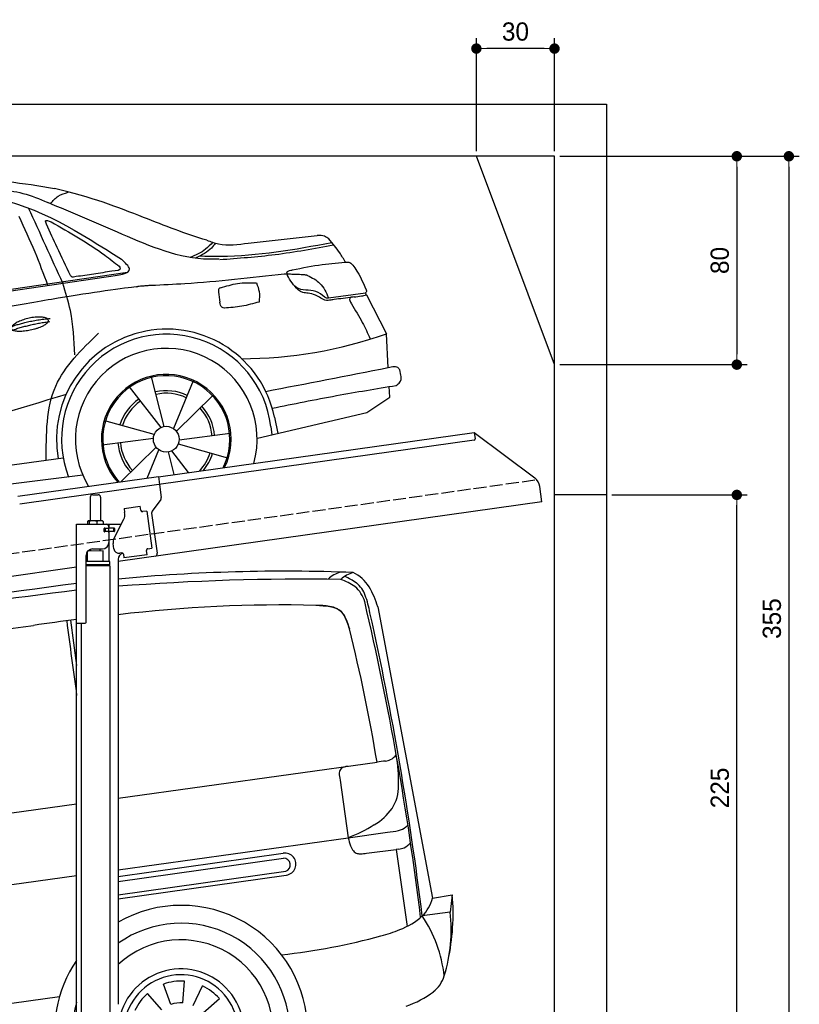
# Model space of a CAD drawing. Extents: x -311 to 6440, y -994 to 5924.
# Tile 4 of 4: x 3446 to 6440, y 2144 to 5924. Entities that reach past the tile are written whole.
import ezdxf

# ---------------------------------------------------------------- set-up
doc = ezdxf.new("R2010")
doc.units = 0
doc.header["$LTSCALE"] = 10
doc.header["$MEASUREMENT"] = 0
doc.linetypes.add('GEN3', pattern=[6.25, 5, -1.25])
doc.layers.get('0').update_dxf_attribs({"linetype": 'CONTINUOUS'})
doc.layers.get('DEFPOINTS').update_dxf_attribs({"linetype": 'CONTINUOUS'})
for name, color, linetype in [('3', 6, 'GEN3'), ('CAR', 1, 'CONTINUOUS'), ('SICHTBARE_KANTEN_DIN_', 7, 'CONTINUOUS')]:
    doc.layers.add(name, color=color, linetype=linetype)
doc.layers.add('AM_0', color=7, linetype='CONTINUOUS', lineweight=30)
doc.layers.add('AM_5', color=3, linetype='CONTINUOUS', lineweight=15)
doc.dimstyles.new('KLAUS_DXF', dxfattribs={"dimscale": 20, "dimtxt": 3.5, "dimasz": 2, "dimexe": 2, "dimexo": 1, "dimgap": 1.5, "dimtad": 1, "dimlfac": 0.1, "dimdsep": 46, "dimtxsty": 'STANDARD', "dimblk": 'DOT', "dimcen": 2, "dimclrd": 256, "dimclre": 256, "dimclrt": 2, "dimadec": 0, "dimazin": 0, "dimtfac": 1, "dimtmove": 2, "dimatfit": 3, "dimfxl": 1, "dimtolj": 1, "dimarcsym": 0})

# ---------------------------------------------------------------- blocks, each defined once
blk = doc.blocks.new('_DOT')
at = {"color": 0, "linetype": 'ByBlock'}
blk.add_line((-0.5, 0), (-1, 0), dxfattribs=at)
at = {"color": 0, "linetype": 'ByBlock', "const_width": 0.5}
blk.add_lwpolyline([(-0.25, 0, 1), (0.25, 0, 1)], format="xyb", close=True, dxfattribs=at)
blk = doc.blocks.new('*D5')
at = {"layer": 'AM_5', "lineweight": -2, "transparency": 16777216}
for p, q in [((5199.5, 5420), (5199.5, 5853.4)), ((5499.5, 5420), (5499.5, 5853.4)), ((5459.5, 5813.4), (5239.5, 5813.4))]:
    blk.add_line(p, q, dxfattribs=at)
at = {"layer": 'DEFPOINTS', "color": 0, "transparency": 16777216}
for p in [(5199.5, 5813.4), (5199.5, 5400), (5499.5, 5400)]:
    blk.add_point(p, dxfattribs=at)
at = {"layer": 'AM_5', "lineweight": -2, "transparency": 16777216, "xscale": 40, "yscale": 40, "zscale": 40, "rotation": 180}
blk.add_blockref('_DOT', (5199.5, 5813.4), dxfattribs=at)
at = {"layer": 'AM_5', "lineweight": -2, "transparency": 16777216, "xscale": 40, "yscale": 40, "zscale": 40}
blk.add_blockref('_DOT', (5499.5, 5813.4), dxfattribs=at)
at = {"layer": 'AM_5', "color": 2, "transparency": 16777216, "insert": (5349.5, 5878.4), "char_height": 70, "attachment_point": 5}
blk.add_mtext('\\A1;30', dxfattribs=at)
blk = doc.blocks.new('*D7')
at = {"layer": 'AM_5', "lineweight": -2, "transparency": 16777216}
for p, q in [((5519.5, 5400), (6239.5, 5400)), ((6199.5, 5360), (6199.5, 4640)), ((5519.5, 4600), (6239.5, 4600))]:
    blk.add_line(p, q, dxfattribs=at)
at = {"layer": 'DEFPOINTS', "color": 0, "transparency": 16777216}
for p in [(5499.5, 5400), (5499.5, 4600), (6199.5, 4600)]:
    blk.add_point(p, dxfattribs=at)
at = {"layer": 'AM_5', "lineweight": -2, "transparency": 16777216, "xscale": 40, "yscale": 40, "zscale": 40}
for p, rotation in [((6199.5, 5400), 90), ((6199.5, 4600), 270)]:
    blk.add_blockref('_DOT', p, dxfattribs=dict(at, rotation=rotation))
at = {"layer": 'AM_5', "color": 2, "transparency": 16777216, "insert": (6134.5, 5000), "char_height": 70, "attachment_point": 5, "rotation": 90}
blk.add_mtext('\\A1;80', dxfattribs=at)
blk = doc.blocks.new('*D9')
at = {"layer": 'AM_5', "lineweight": -2, "transparency": 16777216}
for p, q in [((179.5, 2850), (-240.5, 2850)), ((-200.5, 1890), (-200.5, 2810)), ((5479.5, 1850), (-240.5, 1850))]:
    blk.add_line(p, q, dxfattribs=at)
at = {"layer": 'DEFPOINTS', "color": 0, "transparency": 16777216}
for p in [(-200.5, 2850), (199.5, 2850), (5499.5, 1850)]:
    blk.add_point(p, dxfattribs=at)
at = {"layer": 'AM_5', "lineweight": -2, "transparency": 16777216, "xscale": 40, "yscale": 40, "zscale": 40}
for p, rotation in [((-200.5, 2850), 90), ((-200.5, 1850), 270)]:
    blk.add_blockref('_DOT', p, dxfattribs=dict(at, rotation=rotation))
at = {"layer": 'AM_5', "color": 2, "transparency": 16777216, "insert": (-265.5, 2350), "char_height": 70, "attachment_point": 5, "rotation": 90}
blk.add_mtext('\\A1;100', dxfattribs=at)
blk = doc.blocks.new('*D10')
at = {"layer": 'AM_5', "lineweight": -2, "transparency": 16777216}
for p, q in [((5719.5, 4100), (6239.5, 4100)), ((6199.5, 1890), (6199.5, 4060)), ((6219.5, 1850), (6239.5, 1850))]:
    blk.add_line(p, q, dxfattribs=at)
at = {"layer": 'DEFPOINTS', "color": 0, "transparency": 16777216}
for p in [(5699.5, 4100), (6199.5, 4100), (6199.5, 1850)]:
    blk.add_point(p, dxfattribs=at)
at = {"layer": 'AM_5', "lineweight": -2, "transparency": 16777216, "xscale": 40, "yscale": 40, "zscale": 40}
for p, rotation in [((6199.5, 4100), 90), ((6199.5, 1850), 270)]:
    blk.add_blockref('_DOT', p, dxfattribs=dict(at, rotation=rotation))
at = {"layer": 'AM_5', "color": 2, "transparency": 16777216, "insert": (6134.5, 2975), "char_height": 70, "attachment_point": 5, "rotation": 90}
blk.add_mtext('\\A1;225', dxfattribs=at)
blk = doc.blocks.new('*D13')
at = {"layer": 'AM_5', "lineweight": -2, "transparency": 16777216}
for p, q in [((5519.5, 5400), (6439.5, 5400)), ((6399.5, 5360), (6399.5, 1890)), ((6019.5, 1850), (6439.5, 1850))]:
    blk.add_line(p, q, dxfattribs=at)
at = {"layer": 'DEFPOINTS', "color": 0, "transparency": 16777216}
for p in [(5499.5, 5400), (5999.5, 1850), (6399.5, 1850)]:
    blk.add_point(p, dxfattribs=at)
at = {"layer": 'AM_5', "lineweight": -2, "transparency": 16777216, "xscale": 40, "yscale": 40, "zscale": 40}
for p, rotation in [((6399.5, 5400), 90), ((6399.5, 1850), 270)]:
    blk.add_blockref('_DOT', p, dxfattribs=dict(at, rotation=rotation))
at = {"layer": 'AM_5', "color": 2, "transparency": 16777216, "insert": (6334.5, 3625), "char_height": 70, "attachment_point": 5, "rotation": 90}
blk.add_mtext('\\A1;355', dxfattribs=at)
blk = doc.blocks.new('car_150_')
at = {"layer": 'CAR'}
for p, q in [((8349.8, 5065.2), (8614.8, 5095.9)), ((5703.5, 4603.8), (7806, 4931.3)), ((5748.6, 4619.9), (7887.1, 4949.3)), ((8659.8, 4857.1), (8801.1, 4877.5)), ((8805, 4869.2), (8883.2, 4720.4)), ((8891.2, 4589.9), (8883.2, 4720.4)), ((8033.2, 4358.3), (7982.9, 4548.5)), ((7897.5, 4510.1), (8019.3, 4353.9)), ((8143.1, 4534), (8068.7, 4350.5)), ((8898.1, 4478.2), (8895.6, 4518.3)), ((8079.5, 4340.6), (8219, 4479.2)), ((8810.7, 4417.6), (8898.1, 4478.2)), ((8391.6, 4316.2), (8810.7, 4417.6)), ((8455.6, 4397.8), (8469.1, 4334.6)), ((7994.7, 4327.2), (7804.9, 4378.7)), ((8442.3, 4361.7), (8446.4, 4329.7)), ((7795.4, 4285.5), (7991.5, 4312.9)), ((8286.5, 4333.3), (8090.4, 4305.9)), ((8002.4, 4278.2), (7867.9, 4144.6)), ((8087.2, 4291.6), (8277, 4240.1)), ((7646, 4233.7), (5761.2, 3956.2)), ((7969.2, 4159.6), (8013.2, 4268.3)), ((8048.7, 4260.5), (8071.6, 4173.8)), ((8127.2, 4182.1), (8062.7, 4264.8)), ((5689.3, 3904.2), (7721.3, 4169.7))]:
    blk.add_line(p, q, dxfattribs=at)
blk.add_circle((8041, 4309.4), 49.6, dxfattribs=at)
for centre, radius, start, end in [((8042.2, 4309.4), 422.7, 12.065, 190.707), ((8042.2, 4309.4), 403.4, 7.4461, 201.5292), ((8307.4, 6330.9), 1710.3, 270.6601, 289.6726), ((8041, 4309.4), 348.9, 345.0424, 211.6777), ((8041, 4309.4), 249, 334.6275, 221.995), ((8041, 4309.4), 244.1, 333.8517, 222.7626), ((8041, 4309.4), 186.2, 124.7762, 163.2667), ((8041, 4309.4), 186.2, 64.7762, 103.2667), ((8041, 4309.4), 176.5, 64.6018, 103.1816), ((8041, 4309.4), 176.5, 124.6018, 163.1816), ((8041, 4309.4), 176.5, 4.6018, 43.1816), ((8041, 4309.4), 186.2, 4.7762, 43.2667), ((8041, 4309.4), 186.2, 184.7762, 223.2667), ((8041, 4309.4), 176.5, 184.6018, 223.1816), ((8041, 4309.4), 176.5, 316.6896, 343.1816), ((8041, 4309.4), 186.2, 320.3371, 343.2667)]:
    blk.add_arc(centre, radius, start, end, dxfattribs=at)
for points, degree, knots in [([(7129.2, 5288.8), (7228.1, 5294.9), (7387.4, 5304.7), (7544.3, 5278.3), (7603.8, 5268.4)], 3, [0, 0, 0, 0, 296.050466, 476.332401, 476.332401, 476.332401, 476.332401]), ([(7389.2, 5264.7), (7420.8, 5260.7), (7486.1, 5252.6), (7547.1, 5227.9), (7578.6, 5215.1)], 3, [0, 0, 0, 0, 95.129403, 196.544102, 196.544102, 196.544102, 196.544102]), ([(7590.1, 5210.4), (7598.8, 5221.2), (7616.6, 5243), (7643.8, 5250.6), (7657.5, 5254.4)], 3, [0, 0, 0, 0, 40.483158, 82.304269, 82.304269, 82.304269, 82.304269]), ([(8191, 5074.7), (8107.9, 5098.3), (7930.3, 5167), (7746.4, 5237.4), (7603.8, 5268.4)], 3, [5.571538, 5.571538, 5.571538, 5.571538, 32.165526, 64.936902, 64.936902, 64.936902, 64.936902]), ([(7010.2, 5233), (7130.8, 5242.4), (7438, 5266.3), (7702.5, 5100), (7863.2, 4999)], 3, [0, 0, 0, 0, 355.261483, 904.814862, 904.814862, 904.814862, 904.814862]), ([(8238.8, 5002.4), (8225.9, 5001.9), (8097.3, 4997.4), (7874.9, 5091.2), (7673.8, 5175.3), (7578.6, 5215.1)], 3, [0, 0, 0, 0, 38.601997, 385.248101, 697.121472, 697.121472, 697.121472, 697.121472]), ([(7582.2, 4896.4), (7565.7, 4939), (7531.3, 5028.2), (7490.7, 5114.7), (7469.5, 5159.8)], 3, [0, 0, 0, 0, 136.989327, 286.582756, 286.582756, 286.582756, 286.582756]), ([(7575.1, 5131.1), (7572.7, 5136.8), (7566.4, 5151.1), (7582.7, 5144.2), (7592.5, 5140)], 3, [0, 0, 0, 0, 14.214257, 36.026738, 36.026738, 36.026738, 36.026738]), ([(7668, 4935.3), (7650.2, 4969.8), (7620.8, 5036.6), (7588.5, 5099.8), (7575.1, 5131.1)], 3, [2.591518, 2.591518, 2.591518, 2.591518, 14.396583, 24.038621, 24.038621, 24.038621, 24.038621]), ([(7592.5, 5140), (7663.4, 5100.7), (7754.6, 5050.2), (7836.7, 4986.2), (7855.1, 4971.8)], 3, [0, 0, 0, 0, 242.296972, 312.074439, 312.074439, 312.074439, 312.074439]), ([(8213.4, 5067), (8204.8, 5057.5), (8180.8, 5030.7), (8147.4, 5016.7), (8125.8, 5007.6)], 3, [0, 0, 0, 0, 37.936628, 106.922734, 106.922734, 106.922734, 106.922734]), ([(8163.6, 5014.3), (8190.3, 5013.8), (8360.5, 5010.7), (8528.5, 5042.5), (8670.3, 5069.3)], 3, [0, 0, 0, 0, 79.824219, 510.28314, 510.28314, 510.28314, 510.28314]), ([(8191, 5074.7), (8205.8, 5069.3), (8256.7, 5050.7), (8311.1, 5059.2), (8349.8, 5065.2)], 3, [0, 0, 0, 0, 46.804205, 160.961784, 160.961784, 160.961784, 160.961784]), ([(8659.2, 5083.2), (8653.8, 5087.2), (8640.8, 5096.8), (8624.4, 5096.2), (8614.8, 5095.9)], 3, [0, 0, 0, 0, 19.609343, 47.348199, 47.348199, 47.348199, 47.348199]), ([(8723.8, 4994.4), (8716.5, 5006.5), (8697.8, 5038.1), (8673.9, 5066), (8659.2, 5083.2)], 3, [0, 0, 0, 0, 42.278278, 110.016544, 110.016544, 110.016544, 110.016544]), ([(8224.6, 5063.8), (8219.5, 5057.3), (8207.5, 5042.1), (8182.3, 5022), (8161, 5011.9), (8149.7, 5006.6)], 3, [0, 0, 0, 0, 24.71914, 58.083873, 95.394075, 95.394075, 95.394075, 95.394075]), ([(8240.9, 5001), (8312.1, 5006.7), (8458.8, 5018.5), (8603.3, 5046.3), (8677.8, 5060.7)], 3, [0, 0, 0, 0, 213.973217, 441.202015, 441.202015, 441.202015, 441.202015]), ([(7806, 4931.3), (7851.9, 4937.1), (7921.3, 4946), (7877.9, 4985.6), (7863.2, 4999)], 3, [0, 0, 0, 0, 93.644646, 141.842533, 141.842533, 141.842533, 141.842533]), ([(8521.1, 4963.5), (8558.7, 4971.4), (8629.4, 4986.3), (8701.3, 4992.4), (8734.9, 4995.3)], 3, [0, 0, 0, 0, 115.283952, 216.335245, 216.335245, 216.335245, 216.335245]), ([(8734.9, 4995.3), (8735.5, 4995.3), (8742.3, 4994.7), (8774, 4959.5), (8789.9, 4921.4), (8803.6, 4888.9)], 3, [0, 0, 0, 0, 1.734697, 20.495648, 128.700618, 128.700618, 128.700618, 128.700618]), ([(7827.4, 4952.7), (7804.1, 4948.8), (7758.6, 4941.2), (7712.9, 4934.3), (7690.7, 4930.9)], 3, [0, 0, 0, 0, 70.948783, 138.444185, 138.444185, 138.444185, 138.444185]), ([(7855.1, 4971.8), (7856.9, 4969.4), (7866.6, 4956.8), (7844.9, 4954.5), (7827.4, 4952.7)], 3, [0, 0, 0, 0, 8.218705, 42.579443, 42.579443, 42.579443, 42.579443]), ([(8499.4, 4953.2), (8499.6, 4954.1), (8500.1, 4956.8), (8502.7, 4957.8), (8504.4, 4958.4)], 3, [0, 0, 0, 0, 2.821477, 7.666518, 7.666518, 7.666518, 7.666518]), ([(8514.3, 4920.1), (8507.6, 4929.7), (8500.3, 4940.1), (8499.5, 4952.2), (8499.4, 4953.2)], 3, [0, 0, 0, 0, 33.566473, 36.446484, 36.446484, 36.446484, 36.446484]), ([(8504.4, 4958.4), (8507.8, 4959.8), (8513.2, 4962), (8519, 4963.1), (8521.1, 4963.5)], 3, [0, 0, 0, 0, 10.993467, 17.505662, 17.505662, 17.505662, 17.505662]), ([(7690.7, 4930.9), (7682.9, 4929), (7673.3, 4926.7), (7668.9, 4934), (7668, 4935.3)], 3, [0, 0, 0, 0, 20.033107, 24.561149, 24.561149, 24.561149, 24.561149]), ([(8489.1, 4946.9), (8362.2, 4931.3), (8192.7, 4910.5), (8022.3, 4901.3), (7979.4, 4899)], 3, [0, 0, 0, 0, 383.276615, 511.9713, 511.9713, 511.9713, 511.9713]), ([(8645.2, 4860.1), (8634.4, 4868.9), (8603, 4892.4), (8542.9, 4879.7), (8521, 4910.7), (8514.3, 4920.1)], 3, [0.658544, 0.658544, 0.658544, 0.658544, 4.748765, 12.290755, 15.589596, 15.589596, 15.589596, 15.589596]), ([(8578.5, 4942.4), (8595.8, 4933.8), (8633.1, 4915.4), (8650.5, 4877.5), (8659.8, 4857.1)], 3, [0, 0, 0, 0, 56.143574, 121.02194, 121.02194, 121.02194, 121.02194]), ([(7687.8, 4631.1), (7684.2, 4688.1), (7678.4, 4781.5), (7650.4, 4870.6), (7639.4, 4905.3)], 3, [0, 0, 0, 0, 170.454794, 279.374153, 279.374153, 279.374153, 279.374153]), ([(8245.8, 4892.2), (8242.8, 4891.2), (8235.4, 4888.9), (8236.5, 4880.8), (8237.1, 4876.1)], 3, [0, 0, 0, 0, 8.69426, 20.870259, 20.870259, 20.870259, 20.870259]), ([(8244.9, 4892.1), (8266.5, 4899), (8311.3, 4913.4), (8358.3, 4912.8), (8382.6, 4912.4)], 3, [0, 0, 0, 0, 67.706114, 140.005181, 140.005181, 140.005181, 140.005181]), ([(8382.6, 4912.4), (8386.9, 4901.5), (8396, 4877.8), (8394.2, 4852.5), (8393.3, 4838.9)], 3, [0, 0, 0, 0, 34.900949, 75.090232, 75.090232, 75.090232, 75.090232]), ([(8581.1, 4874.9), (8574.1, 4874.8), (8553.6, 4874.6), (8539.3, 4890.4), (8529.9, 4900.7)], 3, [0, 0, 0, 0, 20.376363, 59.606847, 59.606847, 59.606847, 59.606847]), ([(8803.6, 4888.9), (8804.6, 4886.7), (8806.7, 4882.3), (8803, 4879.1), (8801.1, 4877.5)], 3, [0, 0, 0, 0, 6.560892, 13.117252, 13.117252, 13.117252, 13.117252]), ([(8393.3, 4838.9), (8371.3, 4832.7), (8327.5, 4820.2), (8282.1, 4816.4), (8259.4, 4814.5)], 3, [0, 0, 0, 0, 68.25117, 136.398239, 136.398239, 136.398239, 136.398239]), ([(8629.7, 4855.7), (8623.1, 4860), (8608.2, 4869.6), (8590.8, 4873), (8581.1, 4874.9)], 3, [0, 0, 0, 0, 23.382166, 52.652276, 52.652276, 52.652276, 52.652276]), ([(8664.2, 4847.7), (8660, 4847.2), (8647.9, 4845.9), (8636.9, 4851.8), (8629.7, 4855.7)], 3, [0, 0, 0, 0, 12.334473, 36.077303, 36.077303, 36.077303, 36.077303]), ([(8645.2, 4860.1), (8647, 4858.9), (8651.5, 4856.3), (8656.7, 4856.7), (8659.8, 4857.1)], 3, [0.11133, 0.11133, 0.11133, 0.11133, 0.733961, 1.64284, 1.64284, 1.64284, 1.64284]), ([(8752.5, 4860.5), (8727.9, 4857.2), (8698.8, 4853.2), (8669.8, 4848.6), (8664.2, 4847.7)], 3, [0, 0, 0, 0, 7.10149, 8.807008, 8.807008, 8.807008, 8.807008]), ([(8759.3, 4861.5), (8751.5, 4860.6), (8734.7, 4858.6), (8743.2, 4843.3), (8747.8, 4835.1)], 3, [0, 0, 0, 0, 18.78232, 40.52492, 40.52492, 40.52492, 40.52492]), ([(8757.3, 4861.2), (8766.9, 4862.5), (8782.9, 4864.6), (8798.7, 4867.9), (8805, 4869.2)], 3, [0, 0, 0, 0, 29.138804, 48.348385, 48.348385, 48.348385, 48.348385]), ([(8260.3, 4814.7), (8256.8, 4815.3), (8246, 4817.1), (8244, 4829), (8242.7, 4837)], 3, [0, 0, 0, 0, 9.934216, 31.059147, 31.059147, 31.059147, 31.059147]), ([(8747.8, 4835.1), (8762.5, 4811.6), (8789.4, 4768.5), (8811, 4722.5), (8820.8, 4701.6)], 3, [0, 0, 0, 0, 83.27798, 152.299671, 152.299671, 152.299671, 152.299671]), ([(7442.5, 4729.7), (7440.4, 4737.7), (7458.8, 4757), (7537.7, 4789), (7634.5, 4769.9), (7553.7, 4725.9), (7469.8, 4714.2), (7444.6, 4721.7), (7442.5, 4729.7)], 5, [0, 0, 0, 0, 0, 0, 0.300106, 0.500106, 0.700106, 1, 1, 1, 1, 1, 1]), ([(7581.1, 4224.1), (7579.8, 4324.9), (7577.1, 4516.8), (7713.1, 4650.8), (7777.7, 4714.5)], 3, [0, 0, 0, 0, 288.299349, 549.189347, 549.189347, 549.189347, 549.189347]), ([(8935.7, 4582.7), (8934.4, 4584.7), (8925.5, 4598.3), (8907, 4593.8), (8891.2, 4589.9)], 3, [0, 0, 0, 0, 6.947087, 47.332504, 47.332504, 47.332504, 47.332504]), ([(8922.6, 4523), (8927.9, 4526.8), (8946.9, 4540.2), (8940.4, 4564.9), (8935.7, 4582.7)], 3, [0, 0, 0, 0, 18.607322, 66.126339, 66.126339, 66.126339, 66.126339]), ([(8446.2, 4431.7), (8528.5, 4449), (8686.8, 4482.3), (8846.1, 4509.8), (8922.6, 4523)], 3, [0, 0, 0, 0, 252.396589, 485.064773, 485.064773, 485.064773, 485.064773]), ([(7654.8, 4478.5), (7470.6, 4420.5), (6844.5, 4223.3), (6193.7, 4129.8), (5734.4, 4063.7)], 3, [0, 0, 0, 0, 579.00444, 1967.110779, 1967.110779, 1967.110779, 1967.110779])]:
    blk.add_open_spline(points, degree=degree, knots=knots, dxfattribs=at)
for points, degree in [([(7639.4, 4905.3), (7594.8, 5000.9), (7550.3, 5096.5), (7505.7, 5192.1)], 3), ([(8578.5, 4942.4), (8576.8, 4945.2), (8489.1, 4946.9)], 2), ([(7979.4, 4899), (7725, 4888.3), (5338.8, 4399.4)], 2), ([(8805, 4869.2), (8803.7, 4871.9), (8802.4, 4874.7), (8801.1, 4877.5)], 3), ([(8237.1, 4876.1), (8239, 4863.1), (8240.8, 4850), (8242.7, 4837)], 3), ([(7432.9, 4733.6), (7502, 4760.2), (7591.2, 4770)], 2), ([(7441.9, 4722), (7513, 4747.3), (7590.2, 4757.9)], 2), ([(8891.2, 4589.9), (8734.4, 4558.1), (8577.5, 4526.3), (8420.6, 4494.5)], 3)]:
    blk.add_open_spline(points, degree=degree, dxfattribs=at)
blk = doc.blocks.new('Van210_OG')
at = {"layer": 'CAR'}
for p, q in [((42284.5, 5794.3), (42494.5, 4676.3)), ((41105.3, 5742.6), (41128.4, 5569.5)), ((41288.4, 5060.3), (42281.9, 5198.1)), ((42139.7, 5129.2), (42171, 4908.2)), ((40113.5, 4897.3), (41128.4, 5038.1)), ((42171, 4908.2), (42322, 4929.2)), ((41288.4, 4785.1), (42171, 4908.2)), ((41288.4, 4759.5), (41921.1, 4848.4)), ((42241.7, 4848.2), (42355.2, 4863.1)), ((42365.8, 4864.3), (42355.4, 4863.1)), ((42355.4, 4863.1), (42397.6, 4567.6)), ((41288.4, 4739.9), (41922.9, 4829.1)), ((41288.4, 4689.3), (41931.3, 4779.7)), ((41288.4, 4673.7), (41932.9, 4764.2)), ((38840.5, 4443.7), (41128.4, 4762.8)), ((42494.5, 4676.3), (42570.9, 4689.3)), ((42570.9, 4689.3), (42562, 4622)), ((42562, 4622), (42455.4, 4607.7)), ((41536.7, 4274.2), (41542.5, 4357.2)), ((41455.3, 4246.9), (41400.7, 4309.7)), ((41490.5, 4267.7), (41462.1, 4345.9)), ((41576.3, 4264), (41611.5, 4339.4)), ((39216.5, 4040.4), (41062, 4299)), ((41613.6, 4235.9), (41676.4, 4290.4))]:
    blk.add_line(p, q, dxfattribs=at)
for centre, radius, start, end in [((41924, -772.4), 6703.6, 87.72813, 95.44056), ((42006.3, -3472.9), 9373.6, 89.16533, 94.39229), ((42171.1, 5817.9), 113.4, 105.4869, 132.8758), ((42220.2, 5816.4), 113.7, 105.5227, 132.84), ((42055.8, 5663.3), 252, 55.8913, 69.7914), ((42069.2, 5697.9), 230.5, 54.6286, 67.2938), ((42124.7, 5790.3), 150.4, 32.4651, 64.3656), ((54895.3, -98307.8), 105097.5, 97.52689, 98.466131), ((42122.9, 5782.5), 116.1, 15.8283, 50.3201), ((42134.7, 5801.9), 108.1, 19.7524, 51.0364), ((41957.4, 5699.3), 340.6, 16.1943, 30.2797), ((45662.5, -31179.6), 37313.9, 96.97939, 99.28709), ((41841.4, 5694.6), 420.4, 10.5281, 20.0004), ((41918.4, 508.8), 5292.9, 88.6039, 96.8361), ((42042.8, 5410.5), 389.7, 81.7249, 89.3292), ((42083.4, 5692.2), 105.1, 63.9725, 81.5422), ((42100.3, 5730.2), 63.5, 27.4601, 62.8127), ((31215.2, 3239.4), 11316.2, 6.91926, 13.15398), ((41930.7, 5643.8), 253.9, 15.0828, 27.1264), ((30262.4, 3103.9), 12285.4, 7.03105, 12.54044), ((1028, 288131.4), 285217.8, 277.795603, 278.048607), ((41991.2, -1308.7), 7106.7, 96.97354, 98.32498), ((73749.2, 9946.3), 32928.7, 187.33791, 187.84104), ((35604.2, 4080.8), 6770.6, 9.4987, 13.92232), ((42296.9, 5275.6), 77, 298.1297, 319.854), ((41705.6, 5118), 659, 359.1653, 9.4271), ((42174.9, 5126.1), 56.7, 96.5697, 122.5765), ((42447.7, 4040.4), 1169.5, 96.5425, 98.15), ((42306.2, 5266), 64.2, 277.3619, 294.8005), ((42157.4, 5157.6), 20.8, 128.8111, 181.4048), ((42272.9, 5158), 136.3, 180.3702, 192.1925), ((42200.5, 5106.9), 164.1, 328.0573, 0.5089), ((42158.2, 5151.9), 224.3, 300.2464, 324.0208), ((41942.6, 5491.6), 626.5, 291.3815, 301.6324), ((42343.3, 5014.4), 81.5, 307.2611, 314.5293), ((42241.4, 5590.1), 665.8, 276.9475, 280.6226), ((42351.3, 4998.6), 64.2, 281.6697, 310.1682), ((42431.9, 4967.1), 267.4, 192.7379, 199.8278), ((42241.1, 4898), 64.5, 199.5125, 218.8921), ((42349, 4941.2), 80.9, 297.3521, 319.5635), ((41928.1, 4806.4), 42.3, 278.2272, 98.7697), ((42213.2, 4876), 29.1, 219.6564, 255.3808), ((42218.3, 4898.1), 51.7, 256.1662, 270.8539), ((42213.4, 5061.3), 215, 271.495, 277.5386), ((42359, 4935.1), 71.2, 275.4721, 292.4864), ((41923.4, 4803.6), 25.6, 289.2044, 91.7062), ((41715.7, 4617.2), 858.2, 347.854, 4.8153), ((42360.5, 4707.2), 137.5, 313.661, 347.0181), ((41529.5, 4161.9), 486.5, 0.2941, 119.7142), ((41988.3, 4551.7), 578, 342.5163, 6.9853), ((41529.5, 4162.7), 417.1, 358.9802, 125.3082), ((42276.4, 4804.4), 265.9, 290.5049, 312.3012), ((42028.2, 4320.8), 514.6, 6.3804, 33.8815), ((42114.5, 5194), 687.8, 285.3836, 291.768), ((41528.9, 4162.2), 353.8, 344.6817, 132.8211), ((41644.4, 6937.5), 2493.5, 276.2404, 285.1715), ((41529.5, 4161.9), 486.5, 145.5453, 193.949), ((41528.9, 4162.2), 242.3, 332.6867, 163.8187), ((41528.9, 4162.2), 219.8, 328.4192, 171.6769), ((41528.9, 4162.2), 195.4, 86, 110), ((42425.3, 4410.2), 118.7, 307.6073, 344.2637), ((41528.9, 4162.2), 195.4, 131, 155), ((41528.9, 4162.2), 195.4, 41, 65), ((42268.4, 4625.3), 384.9, 289.0611, 306.7485), ((41529.5, 4162.7), 417.1, 164.0643, 195.0668), ((41528.9, 4162.2), 112.2, 86, 110)]:
    blk.add_arc(centre, radius, start, end, dxfattribs=at)
blk.add_open_spline([(42047.4, 5800.2), (42083.9, 5798.8), (42148.9, 5796.5), (42167.7, 5736.2), (42175.9, 5709.8)], degree=3, knots=[0, 0, 0, 0, 97.641571, 173.416222, 173.416222, 173.416222, 173.416222], dxfattribs=at)

msp = doc.modelspace()

# ---------------------------------------------------------------- linework, layer by layer
for p, q in [((-0.481, 5600.005), (5699.503, 5600.005)), ((5699.503, 5600.005), (5699.503, 1850.005)), ((5499.51, 4600.005), (5199.51, 5400.005)), ((3978.526, 4169.409), (5191.605, 4339.896)), ((5190.829, 4309.492), (3979.731, 4139.283)), ((5191.605, 4339.896), (5195.084, 4315.139)), ((5191.605, 4339.896), (5423.542, 4165.119)), ((3438.691, 4094.55), (3978.387, 4170.399)), ((3978.387, 4170.399), (3982.702, 4139.701)), ((3979.731, 4139.283), (3445.976, 4064.269)), ((3982.702, 4139.701), (3989.78, 4089.338)), ((5451.216, 4073.433), (5442.964, 4132.146)), ((3716.715, 4090.64), (3716.715, 4000.64)), ((3726.715, 4100.64), (3746.715, 4100.64)), ((3756.715, 4090.64), (3756.715, 4000.64)), ((5699.503, 4100.005), (5499.51, 4100.005)), ((5451.216, 4073.433), (3824.715, 3844.844)), ((3846.658, 4047.873), (3909.044, 4056.641)), ((3846.658, 4047.873), (3848.884, 4032.029)), ((3911.271, 4040.797), (3909.044, 4056.641)), ((3987.863, 4081.928), (3954.55, 4037.719)), ((3808.53, 3933.529), (3846, 4007.069)), ((3849.474, 4027.83), (3848.884, 4032.029)), ((3911.271, 4040.797), (3911.41, 4039.807)), ((3917.058, 4035.551), (3918.048, 4035.69)), ((3933.892, 4037.917), (3918.048, 4035.69)), ((3933.892, 4037.917), (3953.933, 3895.319)), ((3952.633, 4030.309), (3974.325, 3875.968)), ((3664.715, 3987.64), (3836.1, 3987.64)), ((3664.715, 3607.64), (3664.715, 3987.64)), ((3706.798, 3998.184), (3706.798, 3987.64)), ((3727.496, 4000.64), (3709.522, 4000.64)), ((3712.538, 3998.184), (3712.538, 3987.64)), ((3754.543, 4000.64), (3727.496, 4000.64)), ((3742.455, 3998.184), (3742.455, 3987.64)), ((3764.215, 4000.64), (3754.543, 4000.64)), ((3766.632, 3998.184), (3766.632, 3987.64)), ((3773.361, 3971.64), (3769.715, 3971.64)), ((3773.361, 3971.64), (3785.715, 3971.64)), ((3773.715, 3971.64), (3773.715, 3959.64)), ((3787.715, 3971.64), (3785.715, 3971.64)), ((3787.715, 3971.64), (3788.715, 3971.64)), ((3788.715, 3977.64), (3788.715, 3974.64)), ((3789.439, 3971.64), (3788.715, 3971.64)), ((3788.715, 3959.64), (3788.715, 3971.64)), ((3806.991, 3971.64), (3789.439, 3971.64)), ((3789.715, 3972.14), (3789.715, 3987.64)), ((3808.715, 3972.14), (3789.715, 3972.14)), ((3806.991, 3971.64), (3807.715, 3971.64)), ((3807.715, 3959.64), (3807.715, 3971.64)), ((3809.715, 3971.14), (3809.715, 3960.14)), ((3807.715, 3959.64), (3769.849, 3959.64)), ((3770.715, 3961.785), (3770.715, 3968.994)), ((3785.715, 3959.14), (3773.361, 3959.14)), ((3788.715, 3956.14), (3788.715, 3917.64)), ((3789.715, 3844.659), (3789.715, 3959.14)), ((3808.715, 3959.14), (3789.715, 3959.14)), ((3807.839, 3892.963), (3805.056, 3912.769)), ((3938.089, 3893.092), (3953.933, 3895.319)), ((3700.715, 3610.64), (3700.715, 3867.64)), ((3766.713, 3884.641), (3706.713, 3883.885)), ((3706.715, 3844.688), (3706.713, 3883.885)), ((3718.723, 3884.037), (3718.715, 3891.64)), ((3725.715, 3892.64), (3763.715, 3892.64)), ((3754.717, 3884.49), (3754.715, 3892.64)), ((3766.713, 3844.643), (3766.713, 3884.641)), ((3838.35, 3877.055), (3830.428, 3875.941)), ((3843.997, 3872.799), (3846.085, 3857.945)), ((3935.209, 3870.471), (3846.085, 3857.945)), ((3932.843, 3887.305), (3932.982, 3886.315)), ((3935.209, 3870.471), (3932.982, 3886.315)), ((3938.089, 3893.092), (3937.099, 3892.953)), ((3664.715, 3822.357), (959.991, 3442.233)), ((3791.715, 3844.643), (3700.715, 3844.643)), ((3791.716, 3831.375), (3700.715, 3831.375)), ((3788.716, 3829.643), (3700.715, 3829.643)), ((3791.716, 3827.911), (3700.715, 3827.911)), ((3788.716, 3829.643), (3791.716, 3831.375)), ((3788.716, 3829.643), (3791.716, 3827.911)), ((3789.715, 3829.066), (3789.715, 3830.22)), ((3791.691, 3827.911), (3791.812, 1671.652)), ((3791.716, 3831.375), (3791.715, 3844.643)), ((3824.715, 3852.64), (3824.715, 2144.272)), ((3664.715, 1587.64), (3664.715, 3607.64)), ((3664.715, 3607.64), (3697.715, 3607.64)), ((3681.703, 3607.64), (3681.812, 1671.629))]:
    msp.add_line(p, q)
msp.add_polyline3d([(3843.994, 3872.803, 0), (3843.994, 3872.803, 0), (3843.994, 3872.813, 0), (3843.994, 3872.823, 0), (3843.994, 3872.833, 0), (3843.994, 3872.833, 0), (3843.994, 3872.843, 0), (3843.994, 3872.853, 0), (3843.984, 3872.863, 0), (3843.984, 3872.863, 0), (3843.984, 3872.873, 0), (3843.984, 3872.883, 0), (3843.984, 3872.893, 0), (3843.984, 3872.903, 0), (3843.984, 3872.903, 0), (3843.984, 3872.913, 0), (3843.974, 3872.923, 0), (3843.974, 3872.933, 0), (3843.974, 3872.933, 0), (3843.974, 3872.943, 0), (3843.974, 3872.953, 0), (3843.974, 3872.963, 0), (3843.974, 3872.963, 0), (3843.974, 3872.973, 0), (3843.964, 3872.983, 0), (3843.964, 3872.993, 0), (3843.964, 3873.003, 0), (3843.964, 3873.003, 0), (3843.964, 3873.013, 0), (3843.964, 3873.023, 0), (3843.964, 3873.033, 0), (3843.954, 3873.033, 0), (3843.954, 3873.043, 0), (3843.954, 3873.053, 0), (3843.954, 3873.063, 0), (3843.954, 3873.063, 0), (3843.954, 3873.073, 0), (3843.944, 3873.083, 0), (3843.944, 3873.093, 0), (3843.944, 3873.103, 0), (3843.944, 3873.103, 0), (3843.944, 3873.113, 0), (3843.944, 3873.123, 0), (3843.944, 3873.133, 0), (3843.934, 3873.133, 0), (3843.934, 3873.143, 0), (3843.934, 3873.153, 0), (3843.934, 3873.163, 0), (3843.934, 3873.163, 0), (3843.934, 3873.173, 0), (3843.924, 3873.183, 0), (3843.924, 3873.193, 0), (3843.924, 3873.203, 0), (3843.924, 3873.203, 0), (3843.924, 3873.213, 0), (3843.924, 3873.223, 0), (3843.914, 3873.233, 0), (3843.914, 3873.233, 0), (3843.914, 3873.243, 0), (3843.914, 3873.253, 0), (3843.914, 3873.263, 0), (3843.904, 3873.273, 0), (3843.904, 3873.273, 0), (3843.904, 3873.283, 0), (3843.904, 3873.293, 0), (3843.904, 3873.303, 0), (3843.894, 3873.303, 0), (3843.894, 3873.313, 0), (3843.894, 3873.323, 0), (3843.894, 3873.333, 0), (3843.894, 3873.333, 0), (3843.894, 3873.343, 0), (3843.884, 3873.353, 0), (3843.884, 3873.363, 0), (3843.884, 3873.373, 0), (3843.884, 3873.373, 0), (3843.884, 3873.383, 0), (3843.874, 3873.393, 0), (3843.874, 3873.403, 0), (3843.874, 3873.403, 0), (3843.874, 3873.413, 0), (3843.864, 3873.423, 0), (3843.864, 3873.433, 0), (3843.864, 3873.433, 0), (3843.864, 3873.443, 0), (3843.864, 3873.453, 0), (3843.854, 3873.463, 0), (3843.854, 3873.473, 0), (3843.854, 3873.473, 0), (3843.854, 3873.483, 0), (3843.854, 3873.493, 0), (3843.844, 3873.503, 0), (3843.844, 3873.503, 0), (3843.844, 3873.513, 0), (3843.844, 3873.523, 0), (3843.834, 3873.533, 0), (3843.834, 3873.533, 0), (3843.834, 3873.543, 0), (3843.834, 3873.553, 0), (3843.824, 3873.563, 0), (3843.824, 3873.573, 0), (3843.824, 3873.573, 0), (3843.824, 3873.583, 0), (3843.824, 3873.593, 0), (3843.814, 3873.603, 0), (3843.814, 3873.603, 0), (3843.814, 3873.613, 0), (3843.814, 3873.623, 0), (3843.804, 3873.633, 0), (3843.804, 3873.633, 0), (3843.804, 3873.643, 0), (3843.804, 3873.653, 0), (3843.794, 3873.663, 0), (3843.794, 3873.673, 0), (3843.794, 3873.673, 0), (3843.794, 3873.683, 0), (3843.784, 3873.693, 0), (3843.784, 3873.703, 0), (3843.784, 3873.703, 0), (3843.784, 3873.713, 0), (3843.774, 3873.723, 0), (3843.774, 3873.733, 0), (3843.774, 3873.733, 0), (3843.764, 3873.743, 0), (3843.764, 3873.753, 0), (3843.764, 3873.763, 0), (3843.764, 3873.763, 0), (3843.754, 3873.773, 0)])
for centre, radius, start, end in [((5190.133, 4314.443), 5, 278, 8), ((5393.451, 4125.187), 50, 8, 53), ((3726.715, 4090.64), 10, 90, 180), ((3746.715, 4090.64), 10, 0, 90), ((3979.877, 4087.946), 10, 323, 8), ((3814.815, 4022.959), 35, 333, 8), ((3916.362, 4040.503), 5, 188, 278), ((3962.536, 4031.701), 10, 143, 188), ((3715.184, 3993.096), 9.808, 138.356376, 148.753006), ((3710.037, 3997.934), 2.754, 100.76608, 142.434274), ((3709.58, 3998.547), 2.094, 44.84476, 91.561935), ((3705.54, 3994.088), 8.108, 30.33762, 47.053163), ((3727.405, 3953.271), 47.367, 71.474333, 108.335359), ((3754.472, 3969.304), 31.336, 67.161985, 112.719952), ((3761.182, 3995.234), 6.199, 28.413387, 60.706774), ((3770.715, 3971.64), 1, 48.590378, 221.409622), ((3767.715, 3968.994), 3, 0, 41.409622), ((3773.361, 3974.64), 3, 228.590378, 270), ((3778.715, 3977.64), 10, 0, 90), ((3785.715, 3974.64), 3, 270, 0), ((3808.715, 3971.14), 1, 0, 90), ((3770.715, 3959.14), 1, 138.590378, 311.409622), ((3767.715, 3961.785), 3, 318.590378, 0), ((3773.361, 3956.14), 3, 90, 131.409622), ((3785.715, 3956.14), 3, 0, 90), ((3839.715, 3917.64), 35, 153, 188), ((3808.715, 3960.14), 1, 270, 0), ((3763.715, 3917.64), 25, 270, 0), ((3725.715, 3867.64), 25, 90, 180), ((3827.644, 3895.747), 20, 188, 278), ((3849.715, 3852.64), 25, 108.64725, 180), ((3839.046, 3872.103), 5, 19.536959, 98), ((3937.794, 3888.001), 5, 98, 188), ((3964.422, 3874.576), 10, 278, 8), ((3697.715, 3610.64), 3, 270, 0)]:
    msp.add_arc(centre, radius, start, end)
at = {"layer": '3'}
msp.add_line((423.4, 3454.675), (5430.808, 4158.42), dxfattribs=at)
at = {"layer": 'SICHTBARE_KANTEN_DIN_'}
for p, q in [((5499.51, 5400.005), (199.42, 5400.005)), ((5499.51, -499.995), (5499.51, 5400.005))]:
    msp.add_line(p, q, dxfattribs=at)

# ---------------------------------------------------------------- block references
at = {"layer": 'AM_0', "rotation": 359.5505213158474}
msp.add_blockref('car_150_', (-4065.797, 67.432), dxfattribs=at)
at = {"layer": 'AM_0'}
msp.add_blockref('Van210_OG', (-37463.689, -2124.214), dxfattribs=at)

# ---------------------------------------------------------------- dimensions: what is measured, and where the dimension line sits
at = {"layer": 'AM_5'}
dim = msp.add_linear_dim(base=(5199.51, 5813.363), p1=(5499.51, 5400.005), p2=(5199.51, 5400.005), dimstyle='KLAUS_DXF', override={"dimtzin": 7}, dxfattribs=at)
dim.commit()
dim.dimension.update_dxf_attribs({"geometry": '*D5', "text_midpoint": (5349.51, 5878.363)})
for base, p1, p2, override, picture, middle in [((6199.51, 4600.005), (5499.51, 5400.005), (5499.51, 4600.005), {"dimtzin": 7}, '*D7', (6134.51, 5000.005)), ((6199.51, 4100.005), (6199.51, 1850.005), (5699.503, 4100.005), {"dimtzin": 7}, '*D10', (6134.51, 2975.005)), ((-200.481, 2850.005), (5499.51, 1850.005), (199.51, 2850.005), {"dimpost": '', "dimtol": 0, "dimlim": 0, "dimtp": 0, "dimtm": 0, "dimtfac": 1, "dimtdec": 2, "dimtolj": 1, "dimtzin": 7}, '*D9', (-265.481, 2350.005))]:
    dim = msp.add_linear_dim(base=base, p1=p1, p2=p2, angle=90, dimstyle='KLAUS_DXF', override=override, dxfattribs=at)
    dim.commit()
    dim.dimension.update_dxf_attribs({"geometry": picture, "text_midpoint": middle})
dim = msp.add_linear_dim(base=(6399.51, 1850.005), p1=(5499.51, 5400.005), p2=(5999.51, 1850.005), angle=90, dimstyle='KLAUS_DXF', dxfattribs=at)
dim.commit()
dim.dimension.update_dxf_attribs({"geometry": '*D13', "text_midpoint": (6334.51, 3625.005)})

doc.saveas('drawing.dxf')
